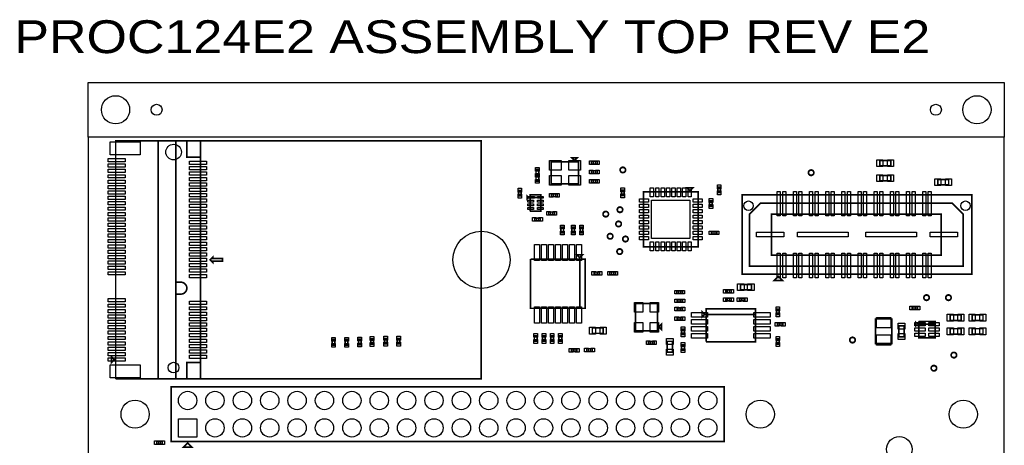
# Model space of a CAD drawing. Extents: x -350 to 3416, y -100 to 6438.
# Tile 8 of 8: x -350 to 3246, y 4884 to 6438. Entities that reach past the tile are written whole.
import ezdxf

# ---------------------------------------------------------------- set-up
doc = ezdxf.new("R2010")
doc.units = 0
for name, color, linetype in [('BG_OUTLINE', 95, 'CONTINUOUS'), ('PG_ASSEMBLY_TOP', 120, 'CONTINUOUS'), ('PIN_TOP', 140, 'CONTINUOUS')]:
    doc.layers.add(name, color=color, linetype=linetype)

msp = doc.modelspace()

# ---------------------------------------------------------------- linework, layer by layer
at = {"layer": 'BG_OUTLINE'}
for points in [[(-100, 6009.32), (-100, 6209.32), (3246.45, 6209.32), (3246.45, 6009.32)], [(-100, 100), (3246.45, 100), (3246.45, 6009.32), (-100, 6009.32)]]:
    msp.add_lwpolyline(points, close=True, dxfattribs=at)
at = {"layer": 'PG_ASSEMBLY_TOP', "const_width": 6}
for points in [[(220.49, 5996.14), (220.49, 5479.45), (238.84, 5479.45, -0.41423), (260.49, 5457.79, -0.414116), (238.84, 5436.14), (220.49, 5436.14), (220.49, 5126.14), (0.49, 5126.14)], [(1863.13, 5889.56, 1), (1843.13, 5889.56, 1), (1863.13, 5889.56)], [(2550.79, 5879.57, 1), (2530.79, 5879.57, 1), (2550.79, 5879.57)], [(1852.58, 5744.32, 1), (1832.58, 5744.32, 1), (1852.58, 5744.32)], [(1800.58, 5728.32, 1), (1780.58, 5728.32, 1), (1800.58, 5728.32)], [(1847.58, 5692.32, 1), (1827.58, 5692.32, 1), (1847.58, 5692.32)], [(1816.58, 5647.32, 1), (1796.58, 5647.32, 1), (1816.58, 5647.32)], [(1872.58, 5637.32, 1), (1852.58, 5637.32, 1), (1872.58, 5637.32)], [(1851.58, 5591.32, 1), (1831.58, 5591.32, 1), (1851.58, 5591.32)], [(2972.38, 5423.14, 1), (2952.38, 5423.14, 1), (2972.38, 5423.14)], [(3052.38, 5423.14, 1), (3032.38, 5423.14, 1), (3052.38, 5423.14)], [(2701.91, 5268.29, 1), (2681.91, 5268.29, 1), (2701.91, 5268.29)], [(3072.38, 5213.34, 1), (3052.38, 5213.34, 1), (3072.38, 5213.34)], [(2999.38, 5165.34, 1), (2979.38, 5165.34, 1), (2999.38, 5165.34)]]:
    msp.add_lwpolyline(points, format="xyb", dxfattribs=at)
for points in [[(0.49, 5126.14), (0.49, 5996.14), (260.49, 5996.14), (260.49, 5936.14), (310.49, 5936.14), (310.49, 5186.14), (260.49, 5186.14), (260.49, 5126.14), (220.49, 5126.14), (220.49, 5996.14)], [(310.49, 5996.14), (310.49, 5126.14), (155.49, 5126.14)], [(155.49, 5126.14), (155.49, 5996.14), (1335.49, 5996.14), (1335.49, 5126.14), (310.49, 5126.14), (310.49, 5996.14)], [(1676.63, 5924.23), (1686.63, 5934.23), (1666.63, 5934.23), (1676.63, 5924.23)], [(1691.63, 5919.23), (1591.63, 5919.23), (1591.63, 5839.23), (1691.63, 5839.23), (1691.63, 5919.23)], [(1758.8, 5921.18), (1738.8, 5921.18), (1738.8, 5911.18), (1758.8, 5911.18), (1758.8, 5921.18)], [(2831.47, 5924.61), (2791.47, 5924.61), (2791.47, 5904.61), (2831.47, 5904.61), (2831.47, 5924.61)], [(1535.88, 5891.05), (1535.88, 5871.05), (1545.88, 5871.05), (1545.88, 5891.05), (1535.88, 5891.05)], [(1545.88, 5849.01), (1545.88, 5869.01), (1535.88, 5869.01), (1535.88, 5849.01), (1545.88, 5849.01)], [(1739, 5877), (1759, 5877), (1759, 5887), (1739, 5887), (1739, 5877)], [(2831.47, 5869.61), (2791.47, 5869.61), (2791.47, 5849.61), (2831.47, 5849.61), (2831.47, 5869.61)], [(1759, 5853), (1739, 5853), (1739, 5843), (1759, 5843), (1759, 5853)], [(2098.26, 5814.15), (2108.26, 5824.15), (2088.26, 5824.15), (2098.26, 5814.15)], [(2209.9, 5807.03), (2209.9, 5827.03), (2199.9, 5827.03), (2199.9, 5807.03), (2209.9, 5807.03)], [(3003.24, 5834.84), (3043.24, 5834.84), (3043.24, 5854.84), (3003.24, 5854.84), (3003.24, 5834.84)], [(1472, 5815), (1472, 5795), (1482, 5795), (1482, 5815), (1472, 5815)], [(1509.01, 5789), (1504.01, 5794), (1504.01, 5784), (1509.01, 5789)], [(1514.01, 5739), (1554.01, 5739), (1554.01, 5799), (1514.01, 5799), (1514.01, 5789), (1554.01, 5789)], [(1554.01, 5789), (1514.01, 5789), (1514.01, 5739)], [(1613, 5802), (1593, 5802), (1593, 5792), (1613, 5792), (1613, 5802)], [(1857.73, 5795.84), (1857.73, 5815.84), (1847.73, 5815.84), (1847.73, 5795.84), (1857.73, 5795.84)], [(1928.26, 5809.15), (1928.26, 5609.15), (2128.26, 5609.15), (2128.26, 5809.15), (1928.26, 5809.15)], [(2288.37, 5508.56), (3128.37, 5508.56), (3128.37, 5798.56), (2288.37, 5798.56), (2288.37, 5508.56)], [(2169.9, 5777.03), (2169.9, 5757.03), (2179.9, 5757.03), (2179.9, 5777.03), (2169.9, 5777.03)], [(2315.81, 5538.56), (3095.81, 5538.56), (3095.81, 5728.56), (3055.81, 5768.56), (2355.81, 5768.56), (2315.81, 5728.56), (2315.81, 5538.56)], [(1603, 5736), (1583, 5736), (1583, 5726), (1603, 5726), (1603, 5736)], [(2395.81, 5578.56), (3015.81, 5578.56), (3015.81, 5728.56), (2395.81, 5728.56), (2395.81, 5578.56)], [(1531, 5704), (1551, 5704), (1551, 5714), (1531, 5714), (1531, 5704)], [(1626.94, 5680.3), (1626.94, 5660.3), (1636.94, 5660.3), (1636.94, 5680.3), (1626.94, 5680.3)], [(1676.94, 5660.3), (1676.94, 5680.3), (1666.94, 5680.3), (1666.94, 5660.3), (1676.94, 5660.3)], [(1696.94, 5680.3), (1696.94, 5660.3), (1706.94, 5660.3), (1706.94, 5680.3), (1696.94, 5680.3)], [(2176.28, 5654.94), (2196.28, 5654.94), (2196.28, 5664.94), (2176.28, 5664.94), (2176.28, 5654.94)], [(345.49, 5561.14), (355.49, 5551.14), (355.49, 5556.14), (390.49, 5556.14), (390.49, 5566.14), (355.49, 5566.14), (355.49, 5571.14), (345.49, 5561.14)], [(1695.84, 5569.05), (1705.84, 5579.05), (1685.84, 5579.05), (1695.84, 5569.05)], [(1695.84, 5384.05), (1695.84, 5564.05), (1515.84, 5564.05)], [(1515.84, 5564.05), (1515.84, 5384.05), (1715.84, 5384.05), (1715.84, 5564.05), (1695.84, 5564.05), (1695.84, 5384.05)], [(1748.24, 5506.75), (1768.24, 5506.75), (1768.24, 5516.75), (1748.24, 5516.75), (1748.24, 5506.75)], [(1806, 5507), (1826, 5507), (1826, 5517), (1806, 5517), (1806, 5507)], [(2420.81, 5501.06), (2405.81, 5486.06), (2435.81, 5486.06), (2420.81, 5501.06)], [(2322.54, 5471.2), (2282.54, 5471.2), (2282.54, 5451.2), (2322.54, 5451.2), (2322.54, 5471.2)], [(2070.84, 5448.09), (2050.84, 5448.09), (2050.84, 5438.09), (2070.84, 5438.09), (2070.84, 5448.09)], [(2228.73, 5441.11), (2248.73, 5441.11), (2248.73, 5451.11), (2228.73, 5451.11), (2228.73, 5441.11)], [(1979.62, 5301.53), (1979.62, 5401.53), (1899.62, 5401.53), (1899.62, 5301.53), (1979.62, 5301.53)], [(2051.37, 5406.41), (2071.37, 5406.41), (2071.37, 5416.41), (2051.37, 5416.41), (2051.37, 5406.41)], [(2228.73, 5411.11), (2248.73, 5411.11), (2248.73, 5421.11), (2228.73, 5421.11), (2228.73, 5411.11)], [(2298.73, 5421.11), (2278.73, 5421.11), (2278.73, 5411.11), (2298.73, 5411.11), (2298.73, 5421.11)], [(2051.37, 5376.41), (2071.37, 5376.41), (2071.37, 5386.41), (2051.37, 5386.41), (2051.37, 5376.41)], [(2142.19, 5371.87), (2142.19, 5351.87), (2152.19, 5361.87), (2142.19, 5371.87)], [(2157.19, 5261.87), (2337.19, 5261.87), (2337.19, 5381.87), (2157.19, 5381.87), (2157.19, 5361.87), (2337.19, 5361.87)], [(2337.19, 5361.87), (2157.19, 5361.87), (2157.19, 5261.87)], [(2424.36, 5361.28), (2424.36, 5381.28), (2414.36, 5381.28), (2414.36, 5361.28), (2424.36, 5361.28)], [(2929.75, 5390.24), (2909.75, 5390.24), (2909.75, 5380.24), (2929.75, 5380.24), (2929.75, 5390.24)], [(3048.6, 5339.82), (3088.6, 5339.82), (3088.6, 5359.82), (3048.6, 5359.82), (3048.6, 5339.82)], [(3128.6, 5339.82), (3168.6, 5339.82), (3168.6, 5359.82), (3128.6, 5359.82), (3128.6, 5339.82)], [(1984.62, 5316.53), (1994.62, 5306.53), (1994.62, 5326.53), (1984.62, 5316.53)], [(2071.37, 5350.96), (2051.37, 5350.96), (2051.37, 5340.96), (2071.37, 5340.96), (2071.37, 5350.96)], [(2417.8, 5321.02), (2437.8, 5321.02), (2437.8, 5331.02), (2417.8, 5331.02), (2417.8, 5321.02)], [(2835.94, 5255.12), (2835.94, 5345.12), (2775.94, 5345.12), (2775.94, 5255.12), (2835.94, 5255.12)], [(2880.94, 5280.12), (2880.94, 5320.12), (2860.94, 5320.12), (2860.94, 5280.12), (2880.94, 5280.12)], [(2923.84, 5331.62), (2923.84, 5321.62), (2928.84, 5326.62), (2923.84, 5331.62)], [(2993.84, 5326.62), (2933.84, 5326.62), (2933.84, 5336.62)], [(2933.84, 5336.62), (2993.84, 5336.62), (2993.84, 5276.62), (2933.84, 5276.62), (2933.84, 5326.62), (2993.84, 5326.62)], [(1539.8, 5264.12), (1539.8, 5284.12), (1529.8, 5284.12), (1529.8, 5264.12), (1539.8, 5264.12)], [(1569.8, 5264.12), (1569.8, 5284.12), (1559.8, 5284.12), (1559.8, 5264.12), (1569.8, 5264.12)], [(1599.8, 5264.12), (1599.8, 5284.12), (1589.8, 5284.12), (1589.8, 5264.12), (1599.8, 5264.12)], [(1629.8, 5264.12), (1629.8, 5284.12), (1619.8, 5284.12), (1619.8, 5264.12), (1629.8, 5264.12)], [(1781.6, 5312.76), (1741.6, 5312.76), (1741.6, 5292.76), (1781.6, 5292.76), (1781.6, 5312.76)], [(2067.73, 5308.05), (2067.73, 5288.05), (2077.73, 5288.05), (2077.73, 5308.05), (2067.73, 5308.05)], [(3048.6, 5289.82), (3088.6, 5289.82), (3088.6, 5309.82), (3048.6, 5309.82), (3048.6, 5289.82)], [(3128.6, 5289.82), (3168.6, 5289.82), (3168.6, 5309.82), (3128.6, 5309.82), (3128.6, 5289.82)], [(801, 5250), (801, 5270), (791, 5270), (791, 5250), (801, 5250)], [(849, 5250), (849, 5270), (839, 5270), (839, 5250), (849, 5250)], [(897, 5251), (897, 5271), (887, 5271), (887, 5251), (897, 5251)], [(942, 5253), (942, 5273), (932, 5273), (932, 5253), (942, 5253)], [(992, 5254), (992, 5274), (982, 5274), (982, 5254), (992, 5254)], [(1039, 5254), (1039, 5274), (1029, 5274), (1029, 5254), (1039, 5254)], [(1967.14, 5263.36), (1947.14, 5263.36), (1947.14, 5253.36), (1967.14, 5253.36), (1967.14, 5263.36)], [(2034.58, 5223.52), (2034.58, 5263.52), (2014.58, 5263.52), (2014.58, 5223.52), (2034.58, 5223.52)], [(2067.73, 5250.75), (2067.73, 5230.75), (2077.73, 5230.75), (2077.73, 5250.75), (2067.73, 5250.75)], [(2414.36, 5272.94), (2414.36, 5252.94), (2424.36, 5252.94), (2424.36, 5272.94), (2414.36, 5272.94)], [(1665.16, 5225.92), (1685.16, 5225.92), (1685.16, 5235.92), (1665.16, 5235.92), (1665.16, 5225.92)], [(1741.6, 5236.76), (1721.6, 5236.76), (1721.6, 5226.76), (1741.6, 5226.76), (1741.6, 5236.76)], [(-4.51, 5196.14), (-14.51, 5186.14), (-14.51, 5206.14), (-4.51, 5196.14)], [(203.26, 4897.4), (2223.26, 4897.4), (2223.26, 5097.4), (203.26, 5097.4), (203.26, 4897.4)], [(150.54, 4888.4), (170.54, 4888.4), (170.54, 4898.4), (150.54, 4898.4), (150.54, 4888.4)], [(263.26, 4892.4), (248.26, 4877.4), (278.26, 4877.4), (263.26, 4892.4)]]:
    msp.add_lwpolyline(points, dxfattribs=at)
at = {"layer": 'PIN_TOP'}
for points in [[(89.4, 5944.62), (-19.6, 5944.62), (-19.6, 5992.62), (89.4, 5992.62)], [(35.39, 5919.31), (-26.61, 5919.31), (-26.61, 5931.31), (35.39, 5931.31)], [(35.39, 5899.63), (-26.61, 5899.63), (-26.61, 5911.63), (35.39, 5911.63)], [(332.63, 5909.47), (270.63, 5909.47), (270.63, 5921.47), (332.63, 5921.47)], [(332.63, 5889.78), (270.63, 5889.78), (270.63, 5901.78), (332.63, 5901.78)], [(1534.38, 5899.07), (1547.38, 5899.07), (1547.38, 5885.07), (1534.38, 5885.07)], [(1627.7, 5924.29), (1627.7, 5889.29), (1584.7, 5889.29), (1584.7, 5924.29)], [(1698.56, 5924.29), (1698.56, 5889.29), (1655.56, 5889.29), (1655.56, 5924.29)], [(1744.78, 5922.68), (1744.78, 5909.68), (1730.78, 5909.68), (1730.78, 5922.68)], [(1766.82, 5922.68), (1766.82, 5909.68), (1752.82, 5909.68), (1752.82, 5922.68)], [(2803.18, 5927.11), (2803.18, 5902.11), (2781.18, 5902.11), (2781.18, 5927.11)], [(2841.76, 5927.11), (2841.76, 5902.11), (2819.76, 5902.11), (2819.76, 5927.11)], [(35.39, 5879.94), (-26.61, 5879.94), (-26.61, 5891.94), (35.39, 5891.94)], [(35.39, 5860.26), (-26.61, 5860.26), (-26.61, 5872.26), (35.39, 5872.26)], [(332.63, 5870.1), (270.63, 5870.1), (270.63, 5882.1), (332.63, 5882.1)], [(332.63, 5850.42), (270.63, 5850.42), (270.63, 5862.42), (332.63, 5862.42)], [(1534.38, 5877.03), (1547.38, 5877.03), (1547.38, 5863.03), (1534.38, 5863.03)], [(1547.38, 5863.03), (1534.38, 5863.03), (1534.38, 5877.03), (1547.38, 5877.03)], [(1627.7, 5869.17), (1627.7, 5834.17), (1584.7, 5834.17), (1584.7, 5869.17)], [(1698.56, 5869.17), (1698.56, 5834.17), (1655.56, 5834.17), (1655.56, 5869.17)], [(1730.98, 5875.5), (1730.98, 5888.5), (1744.98, 5888.5), (1744.98, 5875.5)], [(1753.02, 5875.5), (1753.02, 5888.5), (1767.02, 5888.5), (1767.02, 5875.5)], [(2803.18, 5872.11), (2803.18, 5847.11), (2781.18, 5847.11), (2781.18, 5872.11)], [(2841.76, 5872.11), (2841.76, 5847.11), (2819.76, 5847.11), (2819.76, 5872.11)], [(35.39, 5840.57), (-26.61, 5840.57), (-26.61, 5852.57), (35.39, 5852.57)], [(35.39, 5820.89), (-26.61, 5820.89), (-26.61, 5832.89), (35.39, 5832.89)], [(332.63, 5830.73), (270.63, 5830.73), (270.63, 5842.73), (332.63, 5842.73)], [(1547.38, 5840.99), (1534.38, 5840.99), (1534.38, 5854.99), (1547.38, 5854.99)], [(1744.98, 5854.5), (1744.98, 5841.5), (1730.98, 5841.5), (1730.98, 5854.5)], [(1767.02, 5854.5), (1767.02, 5841.5), (1753.02, 5841.5), (1753.02, 5854.5)], [(2211.4, 5821.05), (2198.4, 5821.05), (2198.4, 5835.05), (2211.4, 5835.05)], [(2992.95, 5832.34), (2992.95, 5857.34), (3014.95, 5857.34), (3014.95, 5832.34)], [(3031.53, 5832.34), (3031.53, 5857.34), (3053.53, 5857.34), (3053.53, 5832.34)], [(35.39, 5801.2), (-26.61, 5801.2), (-26.61, 5813.2), (35.39, 5813.2)], [(35.39, 5781.52), (-26.61, 5781.52), (-26.61, 5793.52), (35.39, 5793.52)], [(332.63, 5811.04), (270.63, 5811.04), (270.63, 5823.04), (332.63, 5823.04)], [(332.63, 5791.36), (270.63, 5791.36), (270.63, 5803.36), (332.63, 5803.36)], [(1470.5, 5823.02), (1483.5, 5823.02), (1483.5, 5809.02), (1470.5, 5809.02)], [(1470.5, 5800.98), (1483.5, 5800.98), (1483.5, 5786.98), (1470.5, 5786.98)], [(1530.26, 5793.17), (1530.26, 5786.17), (1506.26, 5786.17), (1506.26, 5793.17)], [(1561.73, 5793.17), (1561.73, 5786.17), (1541.73, 5786.17), (1541.73, 5793.17)], [(1598.98, 5803.5), (1598.98, 5790.5), (1584.98, 5790.5), (1584.98, 5803.5)], [(1621.02, 5803.5), (1621.02, 5790.5), (1607.02, 5790.5), (1607.02, 5803.5)], [(1859.23, 5809.86), (1846.23, 5809.86), (1846.23, 5823.86), (1859.23, 5823.86)], [(1859.23, 5787.82), (1846.23, 5787.82), (1846.23, 5801.82), (1859.23, 5801.82)], [(1953.36, 5824.07), (1965.36, 5824.07), (1965.36, 5791.07), (1953.36, 5791.07)], [(1973.05, 5824.07), (1985.05, 5824.07), (1985.05, 5791.07), (1973.05, 5791.07)], [(1992.73, 5824.07), (2004.73, 5824.07), (2004.73, 5791.07), (1992.73, 5791.07)], [(2012.42, 5824.07), (2024.42, 5824.07), (2024.42, 5791.07), (2012.42, 5791.07)], [(2032.1, 5824.07), (2044.1, 5824.07), (2044.1, 5791.07), (2032.1, 5791.07)], [(2051.79, 5824.07), (2063.79, 5824.07), (2063.79, 5791.07), (2051.79, 5791.07)], [(2071.47, 5824.07), (2083.47, 5824.07), (2083.47, 5791.07), (2071.47, 5791.07)], [(2091.16, 5824.07), (2103.16, 5824.07), (2103.16, 5791.07), (2091.16, 5791.07)], [(2211.4, 5799.01), (2198.4, 5799.01), (2198.4, 5813.01), (2211.4, 5813.01)], [(2417.18, 5722.05), (2417.18, 5811.05), (2428.18, 5811.05), (2428.18, 5722.05)], [(2436.87, 5722.05), (2436.87, 5811.05), (2447.87, 5811.05), (2447.87, 5722.05)], [(2476.24, 5722.05), (2476.24, 5811.05), (2487.24, 5811.05), (2487.24, 5722.05)], [(2495.92, 5722.05), (2495.92, 5811.05), (2506.92, 5811.05), (2506.92, 5722.05)], [(2535.29, 5722.05), (2535.29, 5811.05), (2546.29, 5811.05), (2546.29, 5722.05)], [(2554.98, 5722.05), (2554.98, 5811.05), (2565.98, 5811.05), (2565.98, 5722.05)], [(2594.35, 5722.05), (2594.35, 5811.05), (2605.35, 5811.05), (2605.35, 5722.05)], [(2614.03, 5722.05), (2614.03, 5811.05), (2625.03, 5811.05), (2625.03, 5722.05)], [(2653.4, 5722.05), (2653.4, 5811.05), (2664.4, 5811.05), (2664.4, 5722.05)], [(2673.09, 5722.05), (2673.09, 5811.05), (2684.09, 5811.05), (2684.09, 5722.05)], [(2712.46, 5722.05), (2712.46, 5811.05), (2723.46, 5811.05), (2723.46, 5722.05)], [(2732.14, 5722.05), (2732.14, 5811.05), (2743.14, 5811.05), (2743.14, 5722.05)], [(2771.51, 5722.05), (2771.51, 5811.05), (2782.51, 5811.05), (2782.51, 5722.05)], [(2791.2, 5722.05), (2791.2, 5811.05), (2802.2, 5811.05), (2802.2, 5722.05)], [(2830.57, 5722.05), (2830.57, 5811.05), (2841.57, 5811.05), (2841.57, 5722.05)], [(2850.25, 5722.05), (2850.25, 5811.05), (2861.25, 5811.05), (2861.25, 5722.05)], [(2889.62, 5722.05), (2889.62, 5811.05), (2900.62, 5811.05), (2900.62, 5722.05)], [(2909.31, 5722.05), (2909.31, 5811.05), (2920.31, 5811.05), (2920.31, 5722.05)], [(2948.68, 5722.05), (2948.68, 5811.05), (2959.68, 5811.05), (2959.68, 5722.05)], [(2968.36, 5722.05), (2968.36, 5811.05), (2979.36, 5811.05), (2979.36, 5722.05)], [(35.39, 5761.83), (-26.61, 5761.83), (-26.61, 5773.83), (35.39, 5773.83)], [(332.63, 5771.68), (270.63, 5771.68), (270.63, 5783.68), (332.63, 5783.68)], [(332.63, 5751.99), (270.63, 5751.99), (270.63, 5763.99), (332.63, 5763.99)], [(1526.29, 5779.39), (1526.29, 5772.39), (1506.29, 5772.39), (1506.29, 5779.39)], [(1526.29, 5765.61), (1526.29, 5758.61), (1506.29, 5758.61), (1506.29, 5765.61)], [(1561.73, 5779.39), (1561.73, 5772.39), (1541.73, 5772.39), (1541.73, 5779.39)], [(1561.73, 5765.61), (1561.73, 5758.61), (1541.73, 5758.61), (1541.73, 5765.61)], [(1913.34, 5772.05), (1913.34, 5784.05), (1946.34, 5784.05), (1946.34, 5772.05)], [(1913.34, 5752.36), (1913.34, 5764.36), (1946.34, 5764.36), (1946.34, 5752.36)], [(1958.26, 5779.15), (2098.26, 5779.15), (2098.26, 5639.15), (1958.26, 5639.15)], [(2110.18, 5772.05), (2110.18, 5784.05), (2143.18, 5784.05), (2143.18, 5772.05)], [(2110.18, 5752.36), (2110.18, 5764.36), (2143.18, 5764.36), (2143.18, 5752.36)], [(2168.4, 5785.05), (2181.4, 5785.05), (2181.4, 5771.05), (2168.4, 5771.05)], [(2168.4, 5763.01), (2181.4, 5763.01), (2181.4, 5749.01), (2168.4, 5749.01)], [(35.39, 5742.15), (-26.61, 5742.15), (-26.61, 5754.15), (35.39, 5754.15)], [(35.39, 5722.46), (-26.61, 5722.46), (-26.61, 5734.46), (35.39, 5734.46)], [(332.63, 5732.3), (270.63, 5732.3), (270.63, 5744.3), (332.63, 5744.3)], [(332.63, 5712.62), (270.63, 5712.62), (270.63, 5724.62), (332.63, 5724.62)], [(1526.29, 5751.83), (1526.29, 5744.83), (1506.29, 5744.83), (1506.29, 5751.83)], [(1561.73, 5751.83), (1561.73, 5744.83), (1541.73, 5744.83), (1541.73, 5751.83)], [(1588.98, 5737.5), (1588.98, 5724.5), (1574.98, 5724.5), (1574.98, 5737.5)], [(1611.02, 5737.5), (1611.02, 5724.5), (1597.02, 5724.5), (1597.02, 5737.5)], [(1913.34, 5732.68), (1913.34, 5744.68), (1946.34, 5744.68), (1946.34, 5732.68)], [(1913.34, 5712.99), (1913.34, 5724.99), (1946.34, 5724.99), (1946.34, 5712.99)], [(2110.18, 5732.68), (2110.18, 5744.68), (2143.18, 5744.68), (2143.18, 5732.68)], [(2110.18, 5712.99), (2110.18, 5724.99), (2143.18, 5724.99), (2143.18, 5712.99)], [(35.39, 5702.78), (-26.61, 5702.78), (-26.61, 5714.78), (35.39, 5714.78)], [(35.39, 5683.09), (-26.61, 5683.09), (-26.61, 5695.09), (35.39, 5695.09)], [(332.63, 5692.94), (270.63, 5692.94), (270.63, 5704.94), (332.63, 5704.94)], [(332.63, 5673.25), (270.63, 5673.25), (270.63, 5685.25), (332.63, 5685.25)], [(1522.98, 5702.5), (1522.98, 5715.5), (1536.98, 5715.5), (1536.98, 5702.5)], [(1545.02, 5702.5), (1545.02, 5715.5), (1559.02, 5715.5), (1559.02, 5702.5)], [(1625.44, 5688.32), (1638.44, 5688.32), (1638.44, 5674.32), (1625.44, 5674.32)], [(1678.44, 5674.32), (1665.44, 5674.32), (1665.44, 5688.32), (1678.44, 5688.32)], [(1695.44, 5688.32), (1708.44, 5688.32), (1708.44, 5674.32), (1695.44, 5674.32)], [(1913.34, 5693.31), (1913.34, 5705.31), (1946.34, 5705.31), (1946.34, 5693.31)], [(1913.34, 5673.62), (1913.34, 5685.62), (1946.34, 5685.62), (1946.34, 5673.62)], [(2110.18, 5693.31), (2110.18, 5705.31), (2143.18, 5705.31), (2143.18, 5693.31)], [(2110.18, 5673.62), (2110.18, 5685.62), (2143.18, 5685.62), (2143.18, 5673.62)], [(35.39, 5663.41), (-26.61, 5663.41), (-26.61, 5675.41), (35.39, 5675.41)], [(35.39, 5643.72), (-26.61, 5643.72), (-26.61, 5655.72), (35.39, 5655.72)], [(332.63, 5653.56), (270.63, 5653.56), (270.63, 5665.56), (332.63, 5665.56)], [(1625.44, 5666.28), (1638.44, 5666.28), (1638.44, 5652.28), (1625.44, 5652.28)], [(1678.44, 5652.28), (1665.44, 5652.28), (1665.44, 5666.28), (1678.44, 5666.28)], [(1695.44, 5666.28), (1708.44, 5666.28), (1708.44, 5652.28), (1695.44, 5652.28)], [(1913.34, 5653.94), (1913.34, 5665.94), (1946.34, 5665.94), (1946.34, 5653.94)], [(2110.18, 5653.94), (2110.18, 5665.94), (2143.18, 5665.94), (2143.18, 5653.94)], [(2168.26, 5653.44), (2168.26, 5666.44), (2182.26, 5666.44), (2182.26, 5653.44)], [(2190.3, 5653.44), (2190.3, 5666.44), (2204.3, 5666.44), (2204.3, 5653.44)], [(2340.85, 5645.06), (2340.85, 5662.06), (2440.85, 5662.06), (2440.85, 5645.06)], [(2490.87, 5645.06), (2490.87, 5662.06), (2675.87, 5662.06), (2675.87, 5645.06)], [(2740.87, 5645.06), (2740.87, 5662.06), (2925.87, 5662.06), (2925.87, 5645.06)], [(2975.89, 5645.06), (2975.89, 5662.06), (3075.89, 5662.06), (3075.89, 5645.06)], [(35.39, 5624.04), (-26.61, 5624.04), (-26.61, 5636.04), (35.39, 5636.04)], [(35.39, 5604.35), (-26.61, 5604.35), (-26.61, 5616.35), (35.39, 5616.35)], [(332.63, 5633.88), (270.63, 5633.88), (270.63, 5645.88), (332.63, 5645.88)], [(332.63, 5614.2), (270.63, 5614.2), (270.63, 5626.2), (332.63, 5626.2)], [(1530.07, 5617.72), (1548.07, 5617.72), (1548.07, 5558.72), (1530.07, 5558.72)], [(1555.66, 5617.72), (1573.66, 5617.72), (1573.66, 5558.72), (1555.66, 5558.72)], [(1581.25, 5617.72), (1599.25, 5617.72), (1599.25, 5558.72), (1581.25, 5558.72)], [(1606.84, 5617.72), (1624.84, 5617.72), (1624.84, 5558.72), (1606.84, 5558.72)], [(1632.43, 5617.72), (1650.43, 5617.72), (1650.43, 5558.72), (1632.43, 5558.72)], [(1658.02, 5617.72), (1676.02, 5617.72), (1676.02, 5558.72), (1658.02, 5558.72)], [(1683.61, 5617.72), (1701.61, 5617.72), (1701.61, 5558.72), (1683.61, 5558.72)], [(1913.34, 5634.25), (1913.34, 5646.25), (1946.34, 5646.25), (1946.34, 5634.25)], [(1953.36, 5627.23), (1965.36, 5627.23), (1965.36, 5594.23), (1953.36, 5594.23)], [(1973.05, 5627.23), (1985.05, 5627.23), (1985.05, 5594.23), (1973.05, 5594.23)], [(1992.73, 5627.23), (2004.73, 5627.23), (2004.73, 5594.23), (1992.73, 5594.23)], [(2012.42, 5627.23), (2024.42, 5627.23), (2024.42, 5594.23), (2012.42, 5594.23)], [(2032.1, 5627.23), (2044.1, 5627.23), (2044.1, 5594.23), (2032.1, 5594.23)], [(2051.79, 5627.23), (2063.79, 5627.23), (2063.79, 5594.23), (2051.79, 5594.23)], [(2071.47, 5627.23), (2083.47, 5627.23), (2083.47, 5594.23), (2071.47, 5594.23)], [(2091.16, 5627.23), (2103.16, 5627.23), (2103.16, 5594.23), (2091.16, 5594.23)], [(2110.18, 5634.25), (2110.18, 5646.25), (2143.18, 5646.25), (2143.18, 5634.25)], [(35.39, 5584.67), (-26.61, 5584.67), (-26.61, 5596.67), (35.39, 5596.67)], [(35.39, 5564.98), (-26.61, 5564.98), (-26.61, 5576.98), (35.39, 5576.98)], [(332.63, 5594.51), (270.63, 5594.51), (270.63, 5606.51), (332.63, 5606.51)], [(332.63, 5574.82), (270.63, 5574.82), (270.63, 5586.82), (332.63, 5586.82)], [(2417.18, 5496.07), (2417.18, 5585.07), (2428.18, 5585.07), (2428.18, 5496.07)], [(2436.87, 5496.07), (2436.87, 5585.07), (2447.87, 5585.07), (2447.87, 5496.07)], [(2476.24, 5496.07), (2476.24, 5585.07), (2487.24, 5585.07), (2487.24, 5496.07)], [(2495.92, 5496.07), (2495.92, 5585.07), (2506.92, 5585.07), (2506.92, 5496.07)], [(2535.29, 5496.07), (2535.29, 5585.07), (2546.29, 5585.07), (2546.29, 5496.07)], [(2554.98, 5496.07), (2554.98, 5585.07), (2565.98, 5585.07), (2565.98, 5496.07)], [(2594.35, 5496.07), (2594.35, 5585.07), (2605.35, 5585.07), (2605.35, 5496.07)], [(2614.03, 5496.07), (2614.03, 5585.07), (2625.03, 5585.07), (2625.03, 5496.07)], [(2653.4, 5496.07), (2653.4, 5585.07), (2664.4, 5585.07), (2664.4, 5496.07)], [(2673.09, 5496.07), (2673.09, 5585.07), (2684.09, 5585.07), (2684.09, 5496.07)], [(2712.46, 5496.07), (2712.46, 5585.07), (2723.46, 5585.07), (2723.46, 5496.07)], [(2732.14, 5496.07), (2732.14, 5585.07), (2743.14, 5585.07), (2743.14, 5496.07)], [(2771.51, 5496.07), (2771.51, 5585.07), (2782.51, 5585.07), (2782.51, 5496.07)], [(2791.2, 5496.07), (2791.2, 5585.07), (2802.2, 5585.07), (2802.2, 5496.07)], [(2830.57, 5496.07), (2830.57, 5585.07), (2841.57, 5585.07), (2841.57, 5496.07)], [(2850.25, 5496.07), (2850.25, 5585.07), (2861.25, 5585.07), (2861.25, 5496.07)], [(2889.62, 5496.07), (2889.62, 5585.07), (2900.62, 5585.07), (2900.62, 5496.07)], [(2909.31, 5496.07), (2909.31, 5585.07), (2920.31, 5585.07), (2920.31, 5496.07)], [(2948.68, 5496.07), (2948.68, 5585.07), (2959.68, 5585.07), (2959.68, 5496.07)], [(2968.36, 5496.07), (2968.36, 5585.07), (2979.36, 5585.07), (2979.36, 5496.07)], [(35.39, 5545.3), (-26.61, 5545.3), (-26.61, 5557.3), (35.39, 5557.3)], [(332.63, 5555.14), (270.63, 5555.14), (270.63, 5567.14), (332.63, 5567.14)], [(332.63, 5535.46), (270.63, 5535.46), (270.63, 5547.46), (332.63, 5547.46)], [(35.39, 5525.61), (-26.61, 5525.61), (-26.61, 5537.61), (35.39, 5537.61)], [(35.39, 5505.93), (-26.61, 5505.93), (-26.61, 5517.93), (35.39, 5517.93)], [(332.63, 5515.77), (270.63, 5515.77), (270.63, 5527.77), (332.63, 5527.77)], [(332.63, 5496.08), (270.63, 5496.08), (270.63, 5508.08), (332.63, 5508.08)], [(1740.22, 5505.25), (1740.22, 5518.25), (1754.22, 5518.25), (1754.22, 5505.25)], [(1762.26, 5505.25), (1762.26, 5518.25), (1776.26, 5518.25), (1776.26, 5505.25)], [(1797.98, 5505.5), (1797.98, 5518.5), (1811.98, 5518.5), (1811.98, 5505.5)], [(1820.02, 5505.5), (1820.02, 5518.5), (1834.02, 5518.5), (1834.02, 5505.5)], [(2296.43, 5473.2), (2296.43, 5449.2), (2272.43, 5449.2), (2272.43, 5473.2)], [(2332.65, 5473.2), (2332.65, 5449.2), (2308.65, 5449.2), (2308.65, 5473.2)], [(2056.82, 5449.59), (2056.82, 5436.59), (2042.82, 5436.59), (2042.82, 5449.59)], [(2078.86, 5449.59), (2078.86, 5436.59), (2064.86, 5436.59), (2064.86, 5449.59)], [(2220.71, 5439.61), (2220.71, 5452.61), (2234.71, 5452.61), (2234.71, 5439.61)], [(2242.75, 5439.61), (2242.75, 5452.61), (2256.75, 5452.61), (2256.75, 5439.61)], [(35.39, 5407.5), (-26.61, 5407.5), (-26.61, 5419.5), (35.39, 5419.5)], [(35.39, 5387.82), (-26.61, 5387.82), (-26.61, 5399.82), (35.39, 5399.82)], [(332.63, 5397.66), (270.63, 5397.66), (270.63, 5409.66), (332.63, 5409.66)], [(1926.58, 5370.45), (1895.58, 5370.45), (1895.58, 5405.45), (1926.58, 5405.45)], [(1983.66, 5370.45), (1952.66, 5370.45), (1952.66, 5405.45), (1983.66, 5405.45)], [(2043.35, 5404.91), (2043.35, 5417.91), (2057.35, 5417.91), (2057.35, 5404.91)], [(2065.39, 5404.91), (2065.39, 5417.91), (2079.39, 5417.91), (2079.39, 5404.91)], [(2220.71, 5409.61), (2220.71, 5422.61), (2234.71, 5422.61), (2234.71, 5409.61)], [(2242.75, 5409.61), (2242.75, 5422.61), (2256.75, 5422.61), (2256.75, 5409.61)], [(2284.71, 5422.61), (2284.71, 5409.61), (2270.71, 5409.61), (2270.71, 5422.61)], [(2306.75, 5422.61), (2306.75, 5409.61), (2292.75, 5409.61), (2292.75, 5422.61)], [(35.39, 5368.13), (-26.61, 5368.13), (-26.61, 5380.13), (35.39, 5380.13)], [(35.39, 5348.45), (-26.61, 5348.45), (-26.61, 5360.45), (35.39, 5360.45)], [(332.63, 5377.98), (270.63, 5377.98), (270.63, 5389.98), (332.63, 5389.98)], [(332.63, 5358.29), (270.63, 5358.29), (270.63, 5370.29), (332.63, 5370.29)], [(1530.07, 5389.38), (1548.07, 5389.38), (1548.07, 5330.38), (1530.07, 5330.38)], [(1555.66, 5389.38), (1573.66, 5389.38), (1573.66, 5330.38), (1555.66, 5330.38)], [(1581.25, 5389.38), (1599.25, 5389.38), (1599.25, 5330.38), (1581.25, 5330.38)], [(1606.84, 5389.38), (1624.84, 5389.38), (1624.84, 5330.38), (1606.84, 5330.38)], [(1632.43, 5389.38), (1650.43, 5389.38), (1650.43, 5330.38), (1632.43, 5330.38)], [(1658.02, 5389.38), (1676.02, 5389.38), (1676.02, 5330.38), (1658.02, 5330.38)], [(1683.61, 5389.38), (1701.61, 5389.38), (1701.61, 5330.38), (1683.61, 5330.38)], [(2043.35, 5374.91), (2043.35, 5387.91), (2057.35, 5387.91), (2057.35, 5374.91)], [(2065.39, 5374.91), (2065.39, 5387.91), (2079.39, 5387.91), (2079.39, 5374.91)], [(2103.52, 5351.26), (2103.52, 5369.26), (2162.52, 5369.26), (2162.52, 5351.26)], [(2331.86, 5351.26), (2331.86, 5369.26), (2390.86, 5369.26), (2390.86, 5351.26)], [(2425.86, 5375.3), (2412.86, 5375.3), (2412.86, 5389.3), (2425.86, 5389.3)], [(2425.86, 5353.26), (2412.86, 5353.26), (2412.86, 5367.26), (2425.86, 5367.26)], [(2915.73, 5391.74), (2915.73, 5378.74), (2901.73, 5378.74), (2901.73, 5391.74)], [(2937.77, 5391.74), (2937.77, 5378.74), (2923.77, 5378.74), (2923.77, 5391.74)], [(3038.31, 5337.32), (3038.31, 5362.32), (3060.31, 5362.32), (3060.31, 5337.32)], [(3076.89, 5337.32), (3076.89, 5362.32), (3098.89, 5362.32), (3098.89, 5337.32)], [(3118.31, 5337.32), (3118.31, 5362.32), (3140.31, 5362.32), (3140.31, 5337.32)], [(3156.89, 5337.32), (3156.89, 5362.32), (3178.89, 5362.32), (3178.89, 5337.32)], [(35.39, 5328.76), (-26.61, 5328.76), (-26.61, 5340.76), (35.39, 5340.76)], [(332.63, 5338.6), (270.63, 5338.6), (270.63, 5350.6), (332.63, 5350.6)], [(332.63, 5318.92), (270.63, 5318.92), (270.63, 5330.92), (332.63, 5330.92)], [(1926.58, 5297.61), (1895.58, 5297.61), (1895.58, 5332.61), (1926.58, 5332.61)], [(1983.66, 5297.61), (1952.66, 5297.61), (1952.66, 5332.61), (1983.66, 5332.61)], [(2057.35, 5352.46), (2057.35, 5339.46), (2043.35, 5339.46), (2043.35, 5352.46)], [(2079.39, 5352.46), (2079.39, 5339.46), (2065.39, 5339.46), (2065.39, 5352.46)], [(2103.52, 5325.67), (2103.52, 5343.67), (2162.52, 5343.67), (2162.52, 5325.67)], [(2331.86, 5325.67), (2331.86, 5343.67), (2390.86, 5343.67), (2390.86, 5325.67)], [(2409.78, 5319.52), (2409.78, 5332.52), (2423.78, 5332.52), (2423.78, 5319.52)], [(2431.82, 5319.52), (2431.82, 5332.52), (2445.82, 5332.52), (2445.82, 5319.52)], [(2832.44, 5313.12), (2779.44, 5313.12), (2779.44, 5350.12), (2832.44, 5350.12)], [(2883.44, 5308.41), (2858.44, 5308.41), (2858.44, 5330.41), (2883.44, 5330.41)], [(2919.25, 5320.3), (2919.25, 5332.3), (2957.25, 5332.3), (2957.25, 5320.3)], [(2970.43, 5320.3), (2970.43, 5332.3), (3008.43, 5332.3), (3008.43, 5320.3)], [(35.39, 5309.08), (-26.61, 5309.08), (-26.61, 5321.08), (35.39, 5321.08)], [(35.39, 5289.39), (-26.61, 5289.39), (-26.61, 5301.39), (35.39, 5301.39)], [(332.63, 5299.24), (270.63, 5299.24), (270.63, 5311.24), (332.63, 5311.24)], [(332.63, 5279.55), (270.63, 5279.55), (270.63, 5291.55), (332.63, 5291.55)], [(1541.3, 5278.14), (1528.3, 5278.14), (1528.3, 5292.14), (1541.3, 5292.14)], [(1571.3, 5278.14), (1558.3, 5278.14), (1558.3, 5292.14), (1571.3, 5292.14)], [(1601.3, 5278.14), (1588.3, 5278.14), (1588.3, 5292.14), (1601.3, 5292.14)], [(1631.3, 5278.14), (1618.3, 5278.14), (1618.3, 5292.14), (1631.3, 5292.14)], [(1753.31, 5315.26), (1753.31, 5290.26), (1731.31, 5290.26), (1731.31, 5315.26)], [(1791.89, 5315.26), (1791.89, 5290.26), (1769.89, 5290.26), (1769.89, 5315.26)], [(2066.23, 5316.07), (2079.23, 5316.07), (2079.23, 5302.07), (2066.23, 5302.07)], [(2066.23, 5294.03), (2079.23, 5294.03), (2079.23, 5280.03), (2066.23, 5280.03)], [(2103.52, 5300.07), (2103.52, 5318.07), (2162.52, 5318.07), (2162.52, 5300.07)], [(2103.52, 5274.48), (2103.52, 5292.48), (2162.52, 5292.48), (2162.52, 5274.48)], [(2331.86, 5300.07), (2331.86, 5318.07), (2390.86, 5318.07), (2390.86, 5300.07)], [(2331.86, 5274.48), (2331.86, 5292.48), (2390.86, 5292.48), (2390.86, 5274.48)], [(2832.44, 5250.12), (2779.44, 5250.12), (2779.44, 5287.12), (2832.44, 5287.12)], [(2883.44, 5269.83), (2858.44, 5269.83), (2858.44, 5291.83), (2883.44, 5291.83)], [(2919.25, 5300.62), (2919.25, 5312.62), (2957.25, 5312.62), (2957.25, 5300.62)], [(2919.25, 5280.94), (2919.25, 5292.94), (2957.25, 5292.94), (2957.25, 5280.94)], [(2970.43, 5300.62), (2970.43, 5312.62), (3008.43, 5312.62), (3008.43, 5300.62)], [(2970.43, 5280.94), (2970.43, 5292.94), (3008.43, 5292.94), (3008.43, 5280.94)], [(3038.31, 5287.32), (3038.31, 5312.32), (3060.31, 5312.32), (3060.31, 5287.32)], [(3076.89, 5287.32), (3076.89, 5312.32), (3098.89, 5312.32), (3098.89, 5287.32)], [(3118.31, 5287.32), (3118.31, 5312.32), (3140.31, 5312.32), (3140.31, 5287.32)], [(3156.89, 5287.32), (3156.89, 5312.32), (3178.89, 5312.32), (3178.89, 5287.32)], [(35.39, 5269.71), (-26.61, 5269.71), (-26.61, 5281.71), (35.39, 5281.71)], [(35.39, 5250.02), (-26.61, 5250.02), (-26.61, 5262.02), (35.39, 5262.02)], [(332.63, 5259.86), (270.63, 5259.86), (270.63, 5271.86), (332.63, 5271.86)], [(332.63, 5240.18), (270.63, 5240.18), (270.63, 5252.18), (332.63, 5252.18)], [(802.5, 5264.02), (789.5, 5264.02), (789.5, 5278.02), (802.5, 5278.02)], [(802.5, 5241.98), (789.5, 5241.98), (789.5, 5255.98), (802.5, 5255.98)], [(850.5, 5264.02), (837.5, 5264.02), (837.5, 5278.02), (850.5, 5278.02)], [(850.5, 5241.98), (837.5, 5241.98), (837.5, 5255.98), (850.5, 5255.98)], [(898.5, 5265.02), (885.5, 5265.02), (885.5, 5279.02), (898.5, 5279.02)], [(898.5, 5242.98), (885.5, 5242.98), (885.5, 5256.98), (898.5, 5256.98)], [(943.5, 5267.02), (930.5, 5267.02), (930.5, 5281.02), (943.5, 5281.02)], [(943.5, 5244.98), (930.5, 5244.98), (930.5, 5258.98), (943.5, 5258.98)], [(993.5, 5268.02), (980.5, 5268.02), (980.5, 5282.02), (993.5, 5282.02)], [(993.5, 5245.98), (980.5, 5245.98), (980.5, 5259.98), (993.5, 5259.98)], [(1040.5, 5268.02), (1027.5, 5268.02), (1027.5, 5282.02), (1040.5, 5282.02)], [(1040.5, 5245.98), (1027.5, 5245.98), (1027.5, 5259.98), (1040.5, 5259.98)], [(1541.3, 5256.1), (1528.3, 5256.1), (1528.3, 5270.1), (1541.3, 5270.1)], [(1571.3, 5256.1), (1558.3, 5256.1), (1558.3, 5270.1), (1571.3, 5270.1)], [(1601.3, 5256.1), (1588.3, 5256.1), (1588.3, 5270.1), (1601.3, 5270.1)], [(1631.3, 5256.1), (1618.3, 5256.1), (1618.3, 5270.1), (1631.3, 5270.1)], [(1953.12, 5264.86), (1953.12, 5251.86), (1939.12, 5251.86), (1939.12, 5264.86)], [(1975.16, 5264.86), (1975.16, 5251.86), (1961.16, 5251.86), (1961.16, 5264.86)], [(2037.08, 5251.81), (2012.08, 5251.81), (2012.08, 5273.81), (2037.08, 5273.81)], [(2066.23, 5258.77), (2079.23, 5258.77), (2079.23, 5244.77), (2066.23, 5244.77)], [(2412.86, 5280.96), (2425.86, 5280.96), (2425.86, 5266.96), (2412.86, 5266.96)], [(2412.86, 5258.92), (2425.86, 5258.92), (2425.86, 5244.92), (2412.86, 5244.92)], [(35.39, 5230.34), (-26.61, 5230.34), (-26.61, 5242.34), (35.39, 5242.34)], [(35.39, 5210.65), (-26.61, 5210.65), (-26.61, 5222.65), (35.39, 5222.65)], [(332.63, 5220.5), (270.63, 5220.5), (270.63, 5232.5), (332.63, 5232.5)], [(1657.14, 5224.42), (1657.14, 5237.42), (1671.14, 5237.42), (1671.14, 5224.42)], [(1679.18, 5224.42), (1679.18, 5237.42), (1693.18, 5237.42), (1693.18, 5224.42)], [(1727.58, 5238.26), (1727.58, 5225.26), (1713.58, 5225.26), (1713.58, 5238.26)], [(1749.62, 5238.26), (1749.62, 5225.26), (1735.62, 5225.26), (1735.62, 5238.26)], [(2037.08, 5213.23), (2012.08, 5213.23), (2012.08, 5235.23), (2037.08, 5235.23)], [(2066.23, 5236.73), (2079.23, 5236.73), (2079.23, 5222.73), (2066.23, 5222.73)], [(35.39, 5190.97), (-26.61, 5190.97), (-26.61, 5202.97), (35.39, 5202.97)], [(332.63, 5200.81), (270.63, 5200.81), (270.63, 5212.81), (332.63, 5212.81)], [(89.4, 5129.66), (-19.6, 5129.66), (-19.6, 5177.66), (89.4, 5177.66)], [(229.76, 4913.9), (229.76, 4980.9), (296.76, 4980.9), (296.76, 4913.9)], [(142.52, 4886.9), (142.52, 4899.9), (156.52, 4899.9), (156.52, 4886.9)], [(164.56, 4886.9), (164.56, 4899.9), (178.56, 4899.9), (178.56, 4886.9)]]:
    msp.add_lwpolyline(points, close=True, dxfattribs=at)
for centre, radius in [((0, 6109.32), 51.5), ((3146.45, 6109.32), 51.5), ((150, 6109.32), 20), ((2996.45, 6109.32), 20), ((212.07, 5954.84), 28.5), ((1853.13, 5889.56), 9), ((2540.79, 5879.57), 9), ((2312.05, 5758.68), 17.5), ((3104.69, 5758.68), 17.5), ((1790.58, 5728.32), 9), ((1842.58, 5744.32), 9), ((1837.58, 5692.32), 9), ((1336.59, 5561.14), 104.5), ((1806.58, 5647.32), 9), ((1862.58, 5637.32), 9), ((1841.58, 5591.32), 9), ((2962.38, 5423.14), 9), ((3042.38, 5423.14), 9), ((2691.91, 5268.29), 9), ((3062.38, 5213.34), 9), ((212.07, 5167.44), 19.5), ((2989.38, 5165.34), 9), ((263.26, 5047.4), 33.5), ((363.26, 5047.4), 33.5), ((463.26, 5047.4), 33.5), ((563.26, 5047.4), 33.5), ((663.26, 5047.4), 33.5), ((763.26, 5047.4), 33.5), ((863.26, 5047.4), 33.5), ((963.26, 5047.4), 33.5), ((1063.26, 5047.4), 33.5), ((1163.26, 5047.4), 33.5), ((1263.26, 5047.4), 33.5), ((1363.26, 5047.4), 33.5), ((1463.26, 5047.4), 33.5), ((1563.26, 5047.4), 33.5), ((1663.26, 5047.4), 33.5), ((1763.26, 5047.4), 33.5), ((1863.26, 5047.4), 33.5), ((1963.26, 5047.4), 33.5), ((2063.26, 5047.4), 33.5), ((2163.26, 5047.4), 33.5), ((71.53, 4997.4), 51.5), ((2355, 4997.4), 51.5), ((3096.45, 4997.4), 51.5), ((363.26, 4947.4), 33.5), ((463.26, 4947.4), 33.5), ((563.26, 4947.4), 33.5), ((663.26, 4947.4), 33.5), ((763.26, 4947.4), 33.5), ((863.26, 4947.4), 33.5), ((963.26, 4947.4), 33.5), ((1063.26, 4947.4), 33.5), ((1163.26, 4947.4), 33.5), ((1263.26, 4947.4), 33.5), ((1363.26, 4947.4), 33.5), ((1463.26, 4947.4), 33.5), ((1563.26, 4947.4), 33.5), ((1663.26, 4947.4), 33.5), ((1763.26, 4947.4), 33.5), ((1863.26, 4947.4), 33.5), ((1963.26, 4947.4), 33.5), ((2063.26, 4947.4), 33.5), ((2163.26, 4947.4), 33.5), ((2862.95, 4869), 46.5)]:
    msp.add_circle(centre, radius, dxfattribs=at)

# ---------------------------------------------------------------- texts
at = {"layer": 'PG_ASSEMBLY_TOP', "width": 1.183333}
msp.add_text('PROC124E2 ASSEMBLY TOP REV E2', height=120, dxfattribs=at).set_placement((-369.62, 6316.34))

doc.saveas('drawing.dxf')
